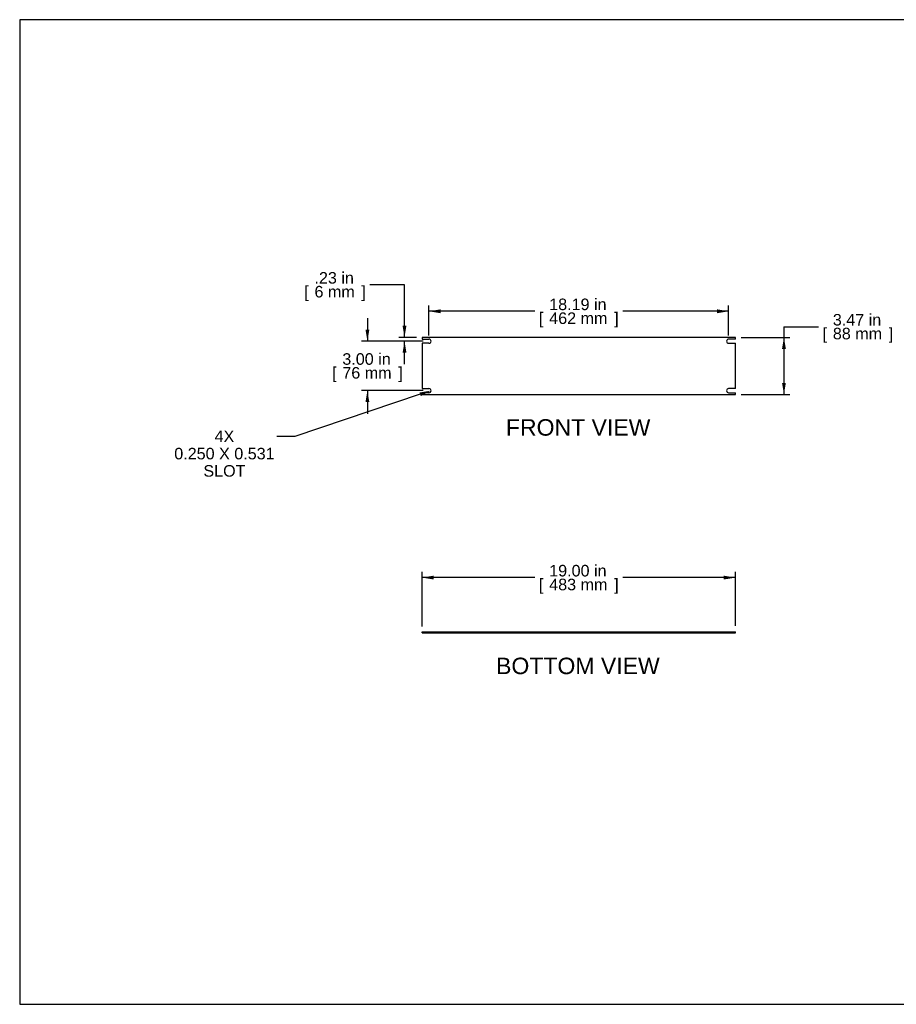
# Model space of a CAD drawing. Header units: inches. Extents: x 0 to 80, y 0 to 59.8.
# Tile 1 of 9: x 0 to 53.2, y 0 to 59.8. Entities that reach past the tile are written whole.
import ezdxf
from ezdxf import colors
from ezdxf.entities.mleader import LeaderData, LeaderLine
from ezdxf.enums import TextEntityAlignment as Align
from ezdxf.math import Vec2, Vec3

# ---------------------------------------------------------------- set-up
doc = ezdxf.new("R2010")
doc.units = ezdxf.units.IN
doc.header["$MEASUREMENT"] = 0
doc.layers.add('COM41755', color=7, linetype='Continuous')
doc.layers.add('Default', color=7, linetype='Continuous')
doc.styles.add('SEACAD_Arial', font='arial.ttf')
doc.dimstyles.new('WEB', dxfattribs={"dimtxt": 0.7, "dimasz": 0.7, "dimexe": 0.35, "dimexo": 0.35, "dimgap": 0.35, "dimtad": 0, "dimtih": 1, "dimtoh": 1, "dimzin": 4, "dimdsep": 46, "dimtxsty": 'SEACAD_Arial', "dimblk1": '_SE_FILLED', "dimblk2": '_SE_FILLED', "dimsah": 1, "dimcen": 0.35, "dimadec": 0, "dimazin": 0, "dimtfac": 1, "dimtofl": 0, "dimtmove": 0, "dimatfit": 3, "dimfxl": 1, "dimtolj": 1, "dimtzin": 4, "dimarcsym": 0})

# ---------------------------------------------------------------- blocks, each defined once
blk = doc.blocks.new('SE2')
at = {"layer": 'COM41755', "color": 7, "linetype": 'Continuous'}
for p, q in [((43.434, 40.495), (24.434, 40.495)), ((24.434, 40.495), (24.434, 40.386)), ((24.434, 40.386), (24.84, 40.386)), ((24.434, 40.136), (24.434, 37.386)), ((24.84, 40.136), (24.434, 40.136)), ((43.434, 40.386), (43.028, 40.386)), ((43.028, 40.136), (43.434, 40.136)), ((43.434, 40.386), (43.434, 40.495)), ((43.434, 37.386), (43.434, 40.136)), ((24.434, 37.386), (24.84, 37.386)), ((24.434, 37.136), (24.434, 37.027)), ((24.84, 37.136), (24.434, 37.136)), ((43.434, 37.386), (43.028, 37.386)), ((43.028, 37.136), (43.434, 37.136)), ((43.434, 37.027), (43.434, 37.136)), ((24.434, 37.027), (43.434, 37.027))]:
    blk.add_line(p, q, dxfattribs=at)
for centre, start, end in [((24.84, 40.261), 270, 90), ((43.028, 40.261), 90, 270), ((24.84, 37.261), 270, 90), ((43.028, 37.261), 90, 270)]:
    blk.add_arc(centre, 0.125, start, end, dxfattribs=at)
blk = doc.blocks.new('SE3')
at = {"layer": 'COM41755', "color": 7, "linetype": 'Continuous'}
for p, q in [((24.434, 22.62), (43.434, 22.62)), ((24.434, 22.548), (24.434, 22.62)), ((24.434, 22.548), (43.434, 22.548)), ((43.434, 22.548), (43.434, 22.62))]:
    blk.add_line(p, q, dxfattribs=at)
blk = doc.blocks.new('DMBLK1')
at = {"layer": 'Default', "linetype": 'Continuous', "transparency": 16777216}
for points in [[(25.134, 26.026), (24.434, 25.909), (25.134, 25.793)], [(42.734, 26.026), (42.734, 25.793), (43.434, 25.909)]]:
    blk.add_hatch(color=7, dxfattribs=at).paths.add_polyline_path(points)
at = {"layer": 'Default', "color": 7, "linetype": 'Continuous', "transparency": 16777216}
for p, q in [((24.434, 22.934), (24.434, 26.259)), ((31.27, 25.909), (24.434, 25.909)), ((43.434, 25.909), (36.599, 25.909)), ((43.434, 22.97), (43.434, 26.259))]:
    blk.add_line(p, q, dxfattribs=at)
at = {"layer": 'Default', "color": 7, "linetype": 'Continuous', "transparency": 16777216, "style": 'SEACAD_Arial'}
for s, p in [('19.00 in', (32.138, 26.679)), ('[', (31.515, 25.839)), ('483 mm', (32.138, 25.839)), (']', (36.08, 25.839))]:
    blk.add_text(s, height=0.7, dxfattribs=at).set_placement(p, align=Align.TOP_LEFT)
blk = doc.blocks.new('_SE_FILLED')
at = {"color": 0}
blk.add_line((0, 0), (-1, 0), dxfattribs=at)
blk.add_solid([(0, 0), (-1, -0.1665), (-1, 0.1665), (0, 0)], dxfattribs=at)
blk = doc.blocks.new('DMBLK2')
at = {"layer": 'Default', "linetype": 'Continuous', "transparency": 16777216}
for points in [[(25.54, 42.196), (24.84, 42.079), (25.54, 41.962)], [(42.328, 42.196), (42.328, 41.962), (43.028, 42.079)]]:
    blk.add_hatch(color=7, dxfattribs=at).paths.add_polyline_path(points)
at = {"layer": 'Default', "color": 7, "linetype": 'Continuous', "transparency": 16777216}
for p, q in [((24.84, 40.611), (24.84, 42.429)), ((31.27, 42.079), (24.84, 42.079)), ((43.028, 42.079), (36.599, 42.079)), ((43.028, 40.611), (43.028, 42.429))]:
    blk.add_line(p, q, dxfattribs=at)
at = {"layer": 'Default', "color": 7, "linetype": 'Continuous', "transparency": 16777216, "style": 'SEACAD_Arial'}
for s, p in [('18.19 in', (32.138, 42.849)), ('[', (31.515, 42.009)), ('462 mm', (32.138, 42.009)), (']', (36.08, 42.009))]:
    blk.add_text(s, height=0.7, dxfattribs=at).set_placement(p, align=Align.TOP_LEFT)
blk = doc.blocks.new('DMBLK3')
at = {"layer": 'Default', "linetype": 'Continuous', "transparency": 16777216}
for points in [[(46.5, 39.795), (46.384, 40.495), (46.267, 39.795)], [(46.5, 37.727), (46.267, 37.727), (46.384, 37.027)]]:
    blk.add_hatch(color=7, dxfattribs=at).paths.add_polyline_path(points)
at = {"layer": 'Default', "color": 7, "linetype": 'Continuous', "transparency": 16777216}
for p, q in [((46.384, 41.144), (48.484, 41.144)), ((46.384, 41.144), (46.384, 37.027)), ((43.784, 40.495), (46.734, 40.495)), ((43.784, 37.027), (46.734, 37.027))]:
    blk.add_line(p, q, dxfattribs=at)
at = {"layer": 'Default', "color": 7, "linetype": 'Continuous', "transparency": 16777216, "style": 'SEACAD_Arial'}
for s, p in [('3.47 in', (49.352, 41.914)), ('[', (48.729, 41.074)), ('88 mm', (49.352, 41.074)), (']', (52.746, 41.074))]:
    blk.add_text(s, height=0.7, dxfattribs=at).set_placement(p, align=Align.TOP_LEFT)
blk = doc.blocks.new('DMBLK4')
at = {"layer": 'Default', "linetype": 'Continuous', "transparency": 16777216}
for points in [[(20.987, 40.961), (21.103, 40.261), (21.22, 40.961)], [(20.987, 36.561), (21.22, 36.561), (21.103, 37.261)]]:
    blk.add_hatch(color=7, dxfattribs=at).paths.add_polyline_path(points)
at = {"layer": 'Default', "color": 7, "linetype": 'Continuous', "transparency": 16777216}
for p, q in [((21.103, 41.661), (21.103, 40.261)), ((24.49, 40.261), (20.753, 40.261)), ((24.49, 37.261), (20.753, 37.261)), ((21.103, 37.261), (21.103, 35.861))]:
    blk.add_line(p, q, dxfattribs=at)
at = {"layer": 'Default', "color": 7, "linetype": 'Continuous', "transparency": 16777216, "style": 'SEACAD_Arial'}
for s, p in [('3.00 in', (19.582, 39.531)), ('[', (18.958, 38.691)), ('76 mm', (19.582, 38.691)), (']', (22.975, 38.691))]:
    blk.add_text(s, height=0.7, dxfattribs=at).set_placement(p, align=Align.TOP_LEFT)
blk = doc.blocks.new('DMBLK5')
at = {"layer": 'Default', "linetype": 'Continuous', "transparency": 16777216}
for points in [[(23.239, 41.195), (23.356, 40.495), (23.472, 41.195)], [(23.239, 39.561), (23.472, 39.561), (23.356, 40.261)]]:
    blk.add_hatch(color=7, dxfattribs=at).paths.add_polyline_path(points)
at = {"layer": 'Default', "color": 7, "linetype": 'Continuous', "transparency": 16777216}
for p, q in [((23.356, 43.689), (21.256, 43.689)), ((23.356, 40.495), (23.356, 43.689)), ((24.084, 40.495), (23.006, 40.495)), ((24.49, 40.261), (23.006, 40.261)), ((23.356, 38.861), (23.356, 40.261))]:
    blk.add_line(p, q, dxfattribs=at)
at = {"layer": 'Default', "color": 7, "linetype": 'Continuous', "transparency": 16777216, "style": 'SEACAD_Arial'}
for s, p in [('.23 in', (17.891, 44.459)), ('[', (17.267, 43.619)), (']', (20.737, 43.619)), ('6 mm', (17.891, 43.619))]:
    blk.add_text(s, height=0.7, dxfattribs=at).set_placement(p, align=Align.TOP_LEFT)

msp = doc.modelspace()

# ---------------------------------------------------------------- linework, layer by layer
at = {"layer": 'Default', "color": 7, "linetype": 'Continuous'}
for p, q in [((80, 59.783), (0, 59.783)), ((0, 59.783), (0, 0)), ((0, 0), (80, 0))]:
    msp.add_line(p, q, dxfattribs=at)

# ---------------------------------------------------------------- block references
at = {"layer": 'Default'}
for name in ['SE2', 'SE3']:
    msp.add_blockref(name, (0, 0), dxfattribs=at)

# ---------------------------------------------------------------- texts
at = {"layer": 'Default', "color": 7, "linetype": 'Continuous', "style": 'SEACAD_Arial'}
for s, p in [('FRONT VIEW', (29.51, 35.527)), ('BOTTOM VIEW', (28.912, 21.048))]:
    msp.add_text(s, height=1, dxfattribs=at).set_placement(p, align=Align.TOP_LEFT)

# ---------------------------------------------------------------- dimensions: what is measured, and where the dimension line sits
at = {"layer": 'Default', "color": 7, "linetype": 'Continuous'}
for base, p1, p2, angle, picture, middle, dimtype in [((23.356, 40.495), (24.84, 40.261), (24.434, 40.495), 90, 'DMBLK5', (21.256, 43.689), 160), ((46.384, 40.495), (43.434, 40.495), (43.434, 37.027), 270, 'DMBLK3', (48.484, 41.144), 161), ((21.103, 40.261), (24.84, 40.261), (24.84, 37.261), 270, 'DMBLK4', (21.103, 38.761), 161)]:
    dim = msp.add_linear_dim(base=base, p1=p1, p2=p2, angle=angle, text='\\A1;<>', dimstyle='WEB', override={"dimpost": '\\X'}, dxfattribs=at)
    dim.commit()
    dim.dimension.update_dxf_attribs({"geometry": picture, "text_midpoint": middle, "dimtype": dimtype})
for base, p1, p2, picture, middle in [((24.84, 42.079), (43.028, 40.261), (24.84, 40.261), 'DMBLK2', (33.934, 42.079)), ((24.434, 25.909), (43.434, 22.548), (24.434, 22.584), 'DMBLK1', (33.934, 25.909))]:
    dim = msp.add_linear_dim(base=base, p1=p1, p2=p2, text='\\A1;<>', dimstyle='WEB', override={"dimpost": '\\X'}, dxfattribs=at)
    dim.commit()
    dim.dimension.update_dxf_attribs({"geometry": picture, "text_midpoint": middle, "dimtype": 160})

# ---------------------------------------------------------------- leaders
ml = msp.add_multileader_mtext('Standard', dxfattribs=at)
ml.set_content('\\pxsm0.9;{\\fArial|c0|p34;\\W1.;4X\\P0.250 X 0.531\\PSLOT\\P}', color=7)
ml.set_leader_properties(linetype='ByLayer')
ml.build(insert=Vec2(0, 0))
ml.multileader.update_dxf_attribs({"dogleg_length": 1.099, "arrow_head_size": 0.7})
ctx = ml.context
ctx.base_point, ctx.char_height, ctx.arrow_head_size, ctx.landing_gap_size = Vec3(12.336, 34.838), 0.7, 0.7, 0.245
notes = []
notes.append((ctx, [(0, (1, 1, 0), (16.703, 34.482), (-1, 0), 1.099, [(0, [(24.965, 37.261)], 0, [])])]))
ctx.mtext.insert, ctx.mtext.alignment = Vec3(12.426, 34.838), 2
for ctx, leaders in notes:
    for number, flags, end, landing, length, lines in leaders:
        leader = LeaderData()
        leader.index, (leader.has_last_leader_line, leader.has_dogleg_vector, leader.attachment_direction) = number, flags
        leader.last_leader_point, leader.dogleg_vector, leader.dogleg_length = Vec3(end), Vec3(landing), length
        for number, points, colour, breaks in lines:
            line = LeaderLine()
            line.index, line.vertices, line.color, line.breaks = number, Vec3.list(points), colors.encode_raw_color(colour), breaks
            leader.lines.append(line)
        ctx.leaders.append(leader)

doc.saveas('drawing.dxf')
